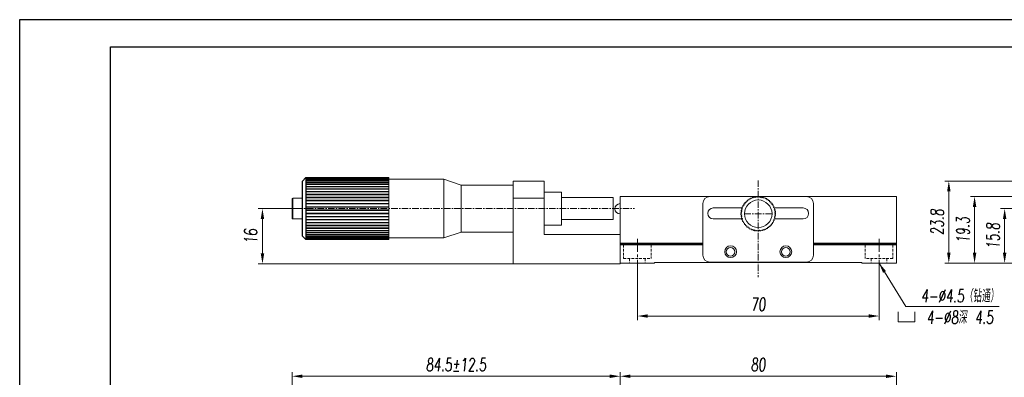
# Model space of a CAD drawing. Header units: millimetres. Extents: x 15158 to 15599, y 321 to 946.
# Tile 5 of 6: x 15158 to 15443, y 842 to 946. Entities that reach past the tile are written whole.
import ezdxf

# ---------------------------------------------------------------- set-up
doc = ezdxf.new("R2010")
doc.units = ezdxf.units.MM
doc.header["$LTSCALE"] = 0.3
doc.linetypes.add('CENTERX2', pattern=[20.32, 12.7, -2.54, 2.54, -2.54])
doc.linetypes.add('DASHED', pattern=[19.05, 12.7, -6.35])
for name, color, linetype, lineweight in [('中心线', 5, 'CENTERX2', 13), ('剖面线', 50, 'Continuous', 13), ('外框', 7, 'Continuous', 30), ('标注', 1, 'Continuous', 18), ('虚线', 6, 'DASHED', 13)]:
    doc.layers.add(name, color=color, linetype=linetype, lineweight=lineweight)
doc.styles.get("Standard").update_dxf_attribs({"font": 'txt.shx', "width": 0.67, "oblique": 5, "bigfont": 'gbcbig.shx'})
doc.dimstyles.new('1.5', dxfattribs={"dimscale": 1.5, "dimtxt": 2.5, "dimasz": 2, "dimexe": 0.8, "dimexo": 0, "dimgap": 1, "dimtad": 1, "dimdec": 1, "dimdsep": 46, "dimtxsty": 'Standard', "dimcen": 0, "dimclrd": 256, "dimclre": 256, "dimclrt": 256, "dimadec": 0, "dimazin": 0, "dimtfac": 1, "dimtdec": 1, "dimtmove": 0, "dimatfit": 3, "dimfxl": 0, "dimtzin": 0, "dimlwd": -1, "dimlwe": -1, "dimarcsym": 0})

# ---------------------------------------------------------------- blocks, each defined once
blk = doc.blocks.new('Y')
at = {"lineweight": 30}
for points in [[(-3857.44, 2213.99), (-4154.44, 2213.99), (-4154.44, 2003.97)], [(-4136.76, 2009.27), (-4136.76, 2208.69), (-3862.74, 2208.69)]]:
    blk.add_lwpolyline(points, dxfattribs=at)
blk = doc.blocks.new('W')
blk.add_blockref('Y', (0, 0))
blk = doc.blocks.new('2')
at = {"layer": '标注', "ltscale": 0.3}
for p, q in [((-5.625, 6.75), (-5.625, 0)), ((5.625, 0), (5.625, 6.75)), ((-5.625, 0), (3.375, 0)), ((-5.625, 0), (5.625, 0))]:
    blk.add_line(p, q, dxfattribs=at)
blk = doc.blocks.new('*D168')
at = {"layer": 'Defpoints', "color": 0}
for p in [(15411.65, 842.47), (15331.65, 823.78), (15411.65, 823.78)]:
    blk.add_point(p, dxfattribs=at)
at = {"layer": '标注'}
for p, q in [((15331.65, 823.78), (15331.65, 843.67)), ((15334.65, 842.47), (15408.65, 842.47)), ((15411.65, 823.78), (15411.65, 843.67))]:
    blk.add_line(p, q, dxfattribs=at)
for points in [[(15334.65, 842.97), (15334.65, 841.97), (15331.65, 842.47)], [(15408.65, 842.97), (15408.65, 841.97), (15411.65, 842.47)]]:
    blk.add_solid(points, dxfattribs=at)
at = {"layer": '标注', "insert": (15371.65, 845.84), "char_height": 3.75, "attachment_point": 5}
blk.add_mtext('80', dxfattribs=at)
blk = doc.blocks.new('*D169')
at = {"layer": 'Defpoints', "color": 0}
for p in [(15236.68, 842.47), (15331.65, 823.78), (15236.68, 786.68)]:
    blk.add_point(p, dxfattribs=at)
at = {"layer": '剖面线'}
for p, q in [((15236.68, 786.68), (15236.68, 843.67)), ((15328.65, 842.47), (15239.68, 842.47)), ((15331.65, 823.78), (15331.65, 843.67))]:
    blk.add_line(p, q, dxfattribs=at)
for points in [[(15239.68, 842.97), (15239.68, 841.97), (15236.68, 842.47)], [(15328.65, 842.97), (15328.65, 841.97), (15331.65, 842.47)]]:
    blk.add_solid(points, dxfattribs=at)
at = {"layer": '剖面线', "insert": (15284.16, 845.84), "char_height": 3.75, "attachment_point": 5}
blk.add_mtext('84.5%%P12.5', dxfattribs=at)
blk = doc.blocks.new('*D177')
at = {"layer": 'Defpoints', "color": 0}
for p in [(15336.65, 873.39), (15406.65, 873.39), (15406.65, 859.93)]:
    blk.add_point(p, dxfattribs=at)
at = {"layer": '标注'}
for p, q in [((15336.65, 873.39), (15336.65, 858.73)), ((15406.65, 873.39), (15406.65, 858.73)), ((15339.65, 859.93), (15403.65, 859.93))]:
    blk.add_line(p, q, dxfattribs=at)
for points in [[(15339.65, 860.43), (15339.65, 859.43), (15336.65, 859.93)], [(15403.65, 860.43), (15403.65, 859.43), (15406.65, 859.93)]]:
    blk.add_solid(points, dxfattribs=at)
at = {"layer": '标注', "insert": (15371.65, 863.31), "char_height": 3.75, "attachment_point": 5}
blk.add_mtext('70', dxfattribs=at)
blk = doc.blocks.new('*D179')
at = {"layer": 'Defpoints', "color": 0}
for p in [(15443.01, 891.07), (15485.4, 891.07), (15449.4, 875.27)]:
    blk.add_point(p, dxfattribs=at)
at = {"layer": '标注'}
for p, q in [((15485.4, 891.07), (15441.81, 891.07)), ((15443.01, 878.27), (15443.01, 888.07)), ((15449.4, 875.27), (15441.81, 875.27))]:
    blk.add_line(p, q, dxfattribs=at)
for points in [[(15442.51, 888.07), (15443.51, 888.07), (15443.01, 891.07)], [(15442.51, 878.27), (15443.51, 878.27), (15443.01, 875.27)]]:
    blk.add_solid(points, dxfattribs=at)
at = {"layer": '标注', "insert": (15439.64, 883.17), "char_height": 3.75, "attachment_point": 5, "rotation": 90}
blk.add_mtext('15.8', dxfattribs=at)
blk = doc.blocks.new('*D162')
at = {"layer": 'Defpoints', "color": 0}
for p in [(15449.4, 894.57), (15434.3, 875.27), (15449.4, 875.27)]:
    blk.add_point(p, dxfattribs=at)
at = {"layer": '标注'}
for p, q in [((15449.4, 894.57), (15433.1, 894.57)), ((15434.3, 891.57), (15434.3, 878.27)), ((15449.4, 875.27), (15433.1, 875.27))]:
    blk.add_line(p, q, dxfattribs=at)
for points in [[(15433.8, 891.57), (15434.8, 891.57), (15434.3, 894.57)], [(15433.8, 878.27), (15434.8, 878.27), (15434.3, 875.27)]]:
    blk.add_solid(points, dxfattribs=at)
at = {"layer": '标注', "insert": (15430.93, 884.92), "char_height": 3.75, "attachment_point": 5, "rotation": 90}
blk.add_mtext('19.3', dxfattribs=at)
blk = doc.blocks.new('*D181')
at = {"layer": 'Defpoints', "color": 0}
for p in [(15426.84, 899.07), (15482.4, 899.07), (15449.4, 875.27)]:
    blk.add_point(p, dxfattribs=at)
at = {"layer": '标注'}
for p, q in [((15482.4, 899.07), (15425.64, 899.07)), ((15426.84, 878.27), (15426.84, 896.07)), ((15449.4, 875.27), (15425.64, 875.27))]:
    blk.add_line(p, q, dxfattribs=at)
for points in [[(15426.34, 896.07), (15427.34, 896.07), (15426.84, 899.07)], [(15426.34, 878.27), (15427.34, 878.27), (15426.84, 875.27)]]:
    blk.add_solid(points, dxfattribs=at)
at = {"layer": '标注', "insert": (15423.47, 887.17), "char_height": 3.75, "attachment_point": 5, "rotation": 90}
blk.add_mtext('23.8', dxfattribs=at)
blk = doc.blocks.new('GT')
at = {"color": 7, "linetype": 'Continuous', "lineweight": 15}
for p, q in [((889.82, 513.93), (889.82, 519.53)), ((892.82, 519.73), (890.02, 519.73)), ((890.02, 513.73), (892.82, 513.73))]:
    blk.add_line(p, q, dxfattribs=at)
at = {"color": 8, "linetype": 'Continuous', "lineweight": 15}
for p, q in [((890.02, 519.73), (890.02, 513.75)), ((890.02, 513.75), (890.02, 513.73))]:
    blk.add_line(p, q, dxfattribs=at)
at = {"color": 7, "linetype": 'Continuous', "lineweight": 15}
for centre, start, end in [((890.02, 519.53), 90, 180), ((890.02, 513.93), 180, 270)]:
    blk.add_arc(centre, 0.2, start, end, dxfattribs=at)
blk = doc.blocks.new('*D185')
at = {"layer": 'Defpoints', "color": 0}
for p in [(15228.09, 891.07), (15237.93, 891.07), (15300.65, 875.07)]:
    blk.add_point(p, dxfattribs=at)
at = {"layer": '标注'}
for p, q in [((15237.93, 891.07), (15226.89, 891.07)), ((15228.09, 878.07), (15228.09, 888.07)), ((15300.65, 875.07), (15226.89, 875.07))]:
    blk.add_line(p, q, dxfattribs=at)
for points in [[(15227.59, 888.07), (15228.59, 888.07), (15228.09, 891.07)], [(15227.59, 878.07), (15228.59, 878.07), (15228.09, 875.07)]]:
    blk.add_solid(points, dxfattribs=at)
at = {"layer": '标注', "insert": (15224.71, 883.07), "char_height": 3.75, "attachment_point": 5, "rotation": 90}
blk.add_mtext('16', dxfattribs=at)

msp = doc.modelspace()

# ---------------------------------------------------------------- linework, layer by layer
at = {"lineweight": 15}
msp.add_line((15239.65, 899.06), (15240.65, 900.06), dxfattribs=at)
for p, q in [((15239.65, 883.08), (15239.65, 899.06)), ((15240.65, 900.06), (15240.65, 882.08)), ((15240.65, 882.08), (15239.65, 883.08))]:
    msp.add_line(p, q)
at = {"color": 7, "linetype": 'Continuous', "lineweight": 15}
for p, q in [((15264.65, 900.06), (15240.65, 900.06)), ((15264.65, 900.06), (15240.65, 900.06)), ((15264.65, 899.97), (15240.65, 899.97)), ((15264.65, 899.95), (15240.65, 899.95)), ((15264.65, 899.78), (15240.65, 899.78)), ((15264.65, 899.75), (15240.65, 899.75)), ((15264.65, 899.5), (15240.65, 899.5)), ((15264.65, 899.45), (15240.65, 899.45)), ((15264.65, 899.12), (15240.65, 899.12)), ((15264.65, 899.06), (15240.65, 899.06)), ((15264.65, 898.66), (15240.65, 898.66)), ((15264.65, 898.58), (15240.65, 898.58)), ((15264.65, 899.97), (15264.65, 900.06)), ((15264.65, 900.06), (15264.65, 900.06)), ((15264.65, 899.97), (15264.65, 899.95)), ((15264.65, 899.78), (15264.65, 899.95)), ((15264.65, 899.78), (15264.65, 899.75)), ((15264.65, 899.5), (15264.65, 899.75)), ((15280.65, 899.57), (15264.65, 899.57)), ((15264.65, 899.5), (15264.65, 899.45)), ((15264.65, 899.12), (15264.65, 899.45)), ((15264.65, 899.12), (15264.65, 899.06)), ((15264.65, 898.66), (15264.65, 899.06)), ((15264.65, 898.66), (15264.65, 898.58)), ((15264.65, 898.11), (15264.65, 898.58)), ((15285.65, 897.87), (15280.65, 899.57)), ((15280.65, 899.57), (15280.65, 882.57)), ((15300.65, 899.07), (15309.65, 899.07)), ((15300.65, 894.07), (15300.65, 899.07)), ((15309.65, 899.07), (15309.65, 894.07)), ((15264.65, 898.11), (15240.65, 898.11)), ((15264.65, 898.02), (15240.65, 898.02)), ((15264.65, 897.49), (15240.65, 897.49)), ((15264.65, 897.38), (15240.65, 897.38)), ((15264.65, 896.79), (15240.65, 896.79)), ((15264.65, 896.68), (15240.65, 896.68)), ((15264.65, 896.03), (15240.65, 896.03)), ((15264.65, 895.91), (15240.65, 895.91)), ((15264.65, 898.11), (15264.65, 898.02)), ((15264.65, 897.49), (15264.65, 898.02)), ((15264.65, 897.49), (15264.65, 897.38)), ((15264.65, 896.79), (15264.65, 897.38)), ((15264.65, 896.79), (15264.65, 896.68)), ((15264.65, 896.03), (15264.65, 896.68)), ((15264.65, 896.03), (15264.65, 895.91)), ((15264.65, 895.22), (15264.65, 895.91)), ((15300.65, 897.87), (15285.65, 897.87)), ((15285.65, 897.87), (15285.65, 884.27)), ((15314.65, 895.87), (15309.65, 895.87)), ((15314.65, 895.87), (15314.65, 886.27)), ((15264.65, 895.22), (15240.65, 895.22)), ((15264.65, 895.09), (15240.65, 895.09)), ((15264.65, 894.36), (15240.65, 894.36)), ((15264.65, 894.23), (15240.65, 894.23)), ((15264.65, 893.47), (15240.65, 893.47)), ((15264.65, 893.33), (15240.65, 893.33)), ((15264.65, 892.55), (15240.65, 892.55)), ((15264.65, 895.22), (15264.65, 895.09)), ((15264.65, 894.36), (15264.65, 895.09)), ((15264.65, 894.36), (15264.65, 894.23)), ((15264.65, 893.47), (15264.65, 894.23)), ((15264.65, 893.47), (15264.65, 893.33)), ((15264.65, 892.55), (15264.65, 893.33)), ((15264.65, 892.55), (15264.65, 892.41)), ((15309.65, 894.07), (15300.65, 894.07)), ((15300.65, 894.07), (15300.65, 875.07)), ((15309.65, 894.07), (15309.65, 883.57)), ((15329.65, 894.27), (15314.65, 894.27)), ((15329.65, 894.27), (15329.65, 887.87)), ((15357.65, 894.57), (15331.65, 894.57)), ((15331.65, 881.07), (15331.65, 894.57)), ((15355.65, 877.57), (15355.65, 892.57)), ((15357.65, 894.57), (15385.65, 894.57)), ((15367.84, 892.5), (15367.57, 892.46)), ((15367.81, 892.77), (15367.84, 892.5)), ((15368.17, 892.88), (15367.89, 892.87)), ((15368.16, 893.16), (15368.17, 892.88)), ((15368.54, 893.22), (15368.26, 893.25)), ((15368.56, 893.5), (15368.54, 893.22)), ((15368.93, 893.53), (15368.66, 893.58)), ((15368.98, 893.8), (15368.93, 893.53)), ((15369.36, 893.79), (15369.1, 893.87)), ((15369.44, 894.06), (15369.36, 893.79)), ((15369.82, 894.01), (15369.56, 894.11)), ((15369.92, 894.26), (15369.82, 894.01)), ((15370.29, 894.18), (15370.05, 894.31)), ((15370.42, 894.42), (15370.29, 894.18)), ((15370.78, 894.29), (15370.55, 894.45)), ((15370.94, 894.52), (15370.78, 894.29)), ((15371.28, 894.36), (15371.07, 894.54)), ((15371.46, 894.57), (15371.28, 894.36)), ((15371.78, 894.37), (15371.59, 894.57)), ((15371.98, 894.56), (15371.78, 894.37)), ((15372.28, 894.33), (15372.11, 894.55)), ((15372.5, 894.5), (15372.28, 894.33)), ((15372.77, 894.24), (15372.63, 894.47)), ((15373.01, 894.38), (15372.77, 894.24)), ((15373.26, 894.09), (15373.14, 894.35)), ((15373.51, 894.21), (15373.26, 894.09)), ((15373.72, 893.9), (15373.63, 894.16)), ((15373.98, 893.99), (15373.72, 893.9)), ((15374.16, 893.66), (15374.1, 893.93)), ((15374.43, 893.73), (15374.16, 893.66)), ((15374.57, 893.38), (15374.54, 893.65)), ((15374.85, 893.41), (15374.57, 893.38)), ((15374.96, 893.05), (15374.95, 893.33)), ((15375.23, 893.06), (15374.96, 893.05)), ((15375.3, 892.69), (15375.32, 892.96)), ((15375.58, 892.66), (15375.3, 892.69)), ((15375.61, 892.29), (15375.66, 892.56)), ((15411.65, 894.57), (15385.65, 894.57)), ((15387.65, 892.57), (15387.65, 877.57)), ((15411.65, 881.07), (15411.65, 894.57)), ((15264.65, 892.41), (15240.65, 892.41)), ((15264.65, 891.61), (15240.65, 891.61)), ((15264.65, 891.47), (15240.65, 891.47)), ((15264.65, 890.67), (15240.65, 890.67)), ((15264.65, 890.53), (15240.65, 890.53)), ((15264.65, 889.73), (15240.65, 889.73)), ((15264.65, 889.59), (15240.65, 889.59)), ((15264.65, 891.61), (15264.65, 892.41)), ((15264.65, 891.61), (15264.65, 891.47)), ((15264.65, 890.67), (15264.65, 891.47)), ((15264.65, 890.67), (15264.65, 890.53)), ((15264.65, 889.73), (15264.65, 890.53)), ((15264.65, 889.73), (15264.65, 889.59)), ((15264.65, 888.81), (15264.65, 889.59)), ((15358.65, 891.27), (15367.08, 891.27)), ((15366.85, 889.7), (15366.65, 889.51)), ((15366.66, 889.9), (15366.85, 889.7)), ((15366.89, 890.2), (15366.67, 890.03)), ((15366.72, 890.42), (15366.89, 890.2)), ((15366.98, 890.7), (15366.75, 890.55)), ((15366.84, 890.93), (15366.98, 890.7)), ((15367.13, 891.18), (15366.88, 891.06)), ((15367.01, 891.43), (15367.13, 891.18)), ((15367.32, 891.64), (15367.06, 891.55)), ((15367.23, 891.9), (15367.32, 891.64)), ((15367.56, 892.08), (15367.29, 892.02)), ((15367.49, 892.35), (15367.56, 892.08)), ((15375.88, 892.24), (15375.61, 892.29)), ((15375.87, 891.86), (15375.95, 892.12)), ((15376.14, 891.78), (15375.87, 891.86)), ((15376.09, 891.4), (15376.19, 891.66)), ((15376.34, 891.3), (15376.09, 891.4)), ((15376.25, 890.93), (15376.39, 891.17)), ((15376.5, 890.8), (15376.25, 890.93)), ((15376.35, 891.27), (15384.65, 891.27)), ((15376.37, 890.44), (15376.53, 890.67)), ((15376.6, 890.28), (15376.37, 890.44)), ((15376.43, 889.94), (15376.62, 890.15)), ((15376.65, 889.76), (15376.43, 889.94)), ((15376.45, 889.44), (15376.65, 889.63)), ((15264.65, 888.81), (15240.65, 888.81)), ((15264.65, 888.67), (15240.65, 888.67)), ((15264.65, 887.91), (15240.65, 887.91)), ((15264.65, 887.78), (15240.65, 887.78)), ((15264.65, 887.05), (15240.65, 887.05)), ((15264.65, 886.92), (15240.65, 886.92)), ((15264.65, 888.81), (15264.65, 888.67)), ((15264.65, 887.91), (15264.65, 888.67)), ((15264.65, 887.91), (15264.65, 887.78)), ((15264.65, 887.05), (15264.65, 887.78)), ((15264.65, 887.05), (15264.65, 886.92)), ((15264.65, 886.23), (15264.65, 886.92)), ((15314.65, 887.87), (15329.65, 887.87)), ((15366.97, 888.07), (15358.65, 888.07)), ((15366.65, 889.38), (15366.86, 889.2)), ((15366.86, 889.2), (15366.68, 888.99)), ((15366.7, 888.86), (15366.93, 888.7)), ((15366.93, 888.7), (15366.77, 888.47)), ((15366.8, 888.35), (15367.05, 888.21)), ((15367.05, 888.21), (15366.91, 887.97)), ((15366.96, 887.85), (15367.21, 887.74)), ((15367.21, 887.74), (15367.11, 887.48)), ((15367.16, 887.36), (15367.43, 887.28)), ((15367.43, 887.28), (15367.35, 887.02)), ((15367.42, 886.91), (15367.69, 886.86)), ((15367.69, 886.86), (15367.64, 886.58)), ((15375.74, 887.06), (15376.01, 887.12)), ((15375.8, 886.79), (15375.74, 887.06)), ((15375.98, 887.5), (15376.24, 887.59)), ((15376.07, 887.24), (15375.98, 887.5)), ((15376.17, 887.97), (15376.42, 888.08)), ((15376.29, 887.71), (15376.17, 887.97)), ((15376.32, 888.45), (15376.55, 888.59)), ((15376.46, 888.21), (15376.32, 888.45)), ((15384.65, 888.07), (15376.4, 888.07)), ((15376.41, 888.94), (15376.63, 889.11)), ((15376.58, 888.72), (15376.41, 888.94)), ((15376.64, 889.24), (15376.45, 889.44)), ((15264.65, 886.23), (15240.65, 886.23)), ((15264.65, 886.11), (15240.65, 886.11)), ((15264.65, 885.46), (15240.65, 885.46)), ((15264.65, 885.35), (15240.65, 885.35)), ((15264.65, 884.76), (15240.65, 884.76)), ((15264.65, 884.66), (15240.65, 884.66)), ((15264.65, 884.12), (15240.65, 884.12)), ((15264.65, 884.03), (15240.65, 884.03)), ((15264.65, 886.23), (15264.65, 886.11)), ((15264.65, 885.46), (15264.65, 886.11)), ((15264.65, 885.46), (15264.65, 885.35)), ((15264.65, 884.76), (15264.65, 885.35)), ((15264.65, 884.76), (15264.65, 884.66)), ((15264.65, 884.12), (15264.65, 884.66)), ((15264.65, 884.12), (15264.65, 884.03)), ((15264.65, 883.56), (15264.65, 884.03)), ((15280.65, 882.57), (15285.65, 884.27)), ((15285.65, 884.27), (15300.65, 884.27)), ((15309.65, 886.27), (15314.65, 886.27)), ((15367.72, 886.48), (15368, 886.46)), ((15368, 886.46), (15367.97, 886.18)), ((15368.06, 886.09), (15368.34, 886.09)), ((15368.34, 886.09), (15368.35, 885.82)), ((15368.45, 885.73), (15368.72, 885.77)), ((15368.72, 885.77), (15368.76, 885.49)), ((15368.87, 885.42), (15369.14, 885.48)), ((15369.14, 885.48), (15369.2, 885.21)), ((15369.32, 885.15), (15369.58, 885.24)), ((15369.58, 885.24), (15369.67, 884.98)), ((15369.79, 884.93), (15370.04, 885.05)), ((15370.04, 885.05), (15370.16, 884.8)), ((15370.29, 884.76), (15370.52, 884.91)), ((15370.52, 884.91), (15370.67, 884.67)), ((15370.8, 884.64), (15371.02, 884.81)), ((15371.02, 884.81), (15371.19, 884.59)), ((15371.32, 884.58), (15371.52, 884.77)), ((15371.52, 884.77), (15371.71, 884.57)), ((15371.84, 884.58), (15372.02, 884.79)), ((15372.02, 884.79), (15372.23, 884.61)), ((15372.36, 884.62), (15372.52, 884.85)), ((15372.52, 884.85), (15372.75, 884.69)), ((15372.88, 884.72), (15373.01, 884.97)), ((15373.01, 884.97), (15373.25, 884.84)), ((15373.38, 884.88), (15373.48, 885.14)), ((15373.48, 885.14), (15373.74, 885.03)), ((15373.86, 885.09), (15373.94, 885.35)), ((15373.94, 885.35), (15374.2, 885.27)), ((15374.31, 885.34), (15374.36, 885.61)), ((15374.36, 885.61), (15374.64, 885.56)), ((15374.74, 885.64), (15374.76, 885.92)), ((15374.76, 885.92), (15375.04, 885.9)), ((15375.13, 886.26), (15375.41, 886.27)), ((15375.13, 885.99), (15375.13, 886.26)), ((15375.45, 886.65), (15375.73, 886.68)), ((15375.49, 886.37), (15375.45, 886.65)), ((15264.65, 883.56), (15240.65, 883.56)), ((15264.65, 883.48), (15240.65, 883.48)), ((15264.65, 883.09), (15240.65, 883.09)), ((15264.65, 883.02), (15240.65, 883.02)), ((15264.65, 882.7), (15240.65, 882.7)), ((15264.65, 882.64), (15240.65, 882.64)), ((15264.65, 882.4), (15240.65, 882.4)), ((15264.65, 882.36), (15240.65, 882.36)), ((15264.65, 882.19), (15240.65, 882.19)), ((15264.65, 882.17), (15240.65, 882.17)), ((15264.65, 882.09), (15240.65, 882.09)), ((15264.65, 882.08), (15240.65, 882.08)), ((15264.65, 883.56), (15264.65, 883.48)), ((15264.65, 883.09), (15264.65, 883.48)), ((15264.65, 883.09), (15264.65, 883.02)), ((15264.65, 882.7), (15264.65, 883.02)), ((15264.65, 882.7), (15264.65, 882.64)), ((15264.65, 882.4), (15264.65, 882.64)), ((15264.65, 882.57), (15280.65, 882.57)), ((15264.65, 882.4), (15264.65, 882.36)), ((15264.65, 882.19), (15264.65, 882.36)), ((15264.65, 882.19), (15264.65, 882.17)), ((15264.65, 882.09), (15264.65, 882.17)), ((15264.65, 882.09), (15264.65, 882.08)), ((15309.65, 883.57), (15331.65, 883.57)), ((15331.65, 880.97), (15331.65, 881.07)), ((15355.65, 881.07), (15331.65, 881.07)), ((15411.65, 881.07), (15387.65, 881.07)), ((15411.65, 881.07), (15411.65, 880.97)), ((15331.65, 880.97), (15334.15, 880.97)), ((15331.65, 880.97), (15331.65, 880.77)), ((15334.15, 880.77), (15331.65, 880.77)), ((15331.65, 880.77), (15331.65, 880.57)), ((15355.65, 880.57), (15331.65, 880.57)), ((15331.65, 875.27), (15331.65, 880.57)), ((15334.15, 880.77), (15334.15, 880.97)), ((15355.65, 880.77), (15334.15, 880.77)), ((15409.15, 880.77), (15387.65, 880.77)), ((15411.65, 880.57), (15387.65, 880.57)), ((15409.15, 880.77), (15409.15, 880.97)), ((15411.65, 880.97), (15409.15, 880.97)), ((15411.65, 880.77), (15409.15, 880.77)), ((15411.65, 880.97), (15411.65, 880.77)), ((15411.65, 880.77), (15411.65, 880.57)), ((15411.65, 875.27), (15411.65, 880.57)), ((15401.65, 875.47), (15341.65, 875.47)), ((15341.65, 875.47), (15341.65, 875.27)), ((15385.65, 875.57), (15357.65, 875.57)), ((15401.65, 875.27), (15401.65, 875.47)), ((15300.65, 875.07), (15331.65, 875.07)), ((15331.65, 875.07), (15331.65, 875.27)), ((15341.65, 875.27), (15331.65, 875.27)), ((15411.65, 875.27), (15401.65, 875.27))]:
    msp.add_line(p, q, dxfattribs=at)
for centre, radius in [((15371.65, 889.57), 4), ((15363.65, 878.57), 1.7), ((15363.65, 878.57), 1.25), ((15379.65, 878.57), 1.7), ((15379.65, 878.57), 1.25)]:
    msp.add_circle(centre, radius, dxfattribs=at)
for centre, radius, start, end in [((15331.65, 891.02), 1.5, 90, 270), ((15357.65, 892.57), 2, 90, 180), ((15371.65, 889.57), 5, 144.6966, 146.2), ((15371.65, 889.57), 5, 138.6966, 140.2), ((15371.65, 889.57), 5, 132.6966, 134.2), ((15371.65, 889.57), 5, 126.6966, 128.2), ((15371.65, 889.57), 5, 120.6966, 122.2), ((15371.65, 889.57), 5, 114.6966, 116.2), ((15371.65, 889.57), 5, 108.6966, 110.2), ((15371.65, 889.57), 5, 102.6966, 104.2), ((15371.65, 889.57), 5, 96.6966, 98.2), ((15371.65, 889.57), 5, 90.6966, 92.2), ((15371.65, 889.57), 5, 84.6966, 86.2), ((15371.65, 889.57), 5, 78.6966, 80.2), ((15371.65, 889.57), 5, 72.6966, 74.2), ((15371.65, 889.57), 5, 66.6966, 68.2), ((15371.65, 889.57), 5, 60.6966, 62.2), ((15371.65, 889.57), 5, 54.6966, 56.2), ((15371.65, 889.57), 5, 48.6966, 50.2), ((15371.65, 889.57), 5, 42.6966, 44.2), ((15371.65, 889.57), 5, 36.6966, 38.2), ((15385.65, 892.57), 2, 0, 90), ((15358.65, 889.67), 1.6, 90, 270), ((15371.65, 889.57), 5, 174.6966, 176.2), ((15371.65, 889.57), 5, 168.6966, 170.2), ((15371.65, 889.57), 5, 162.6966, 164.2), ((15371.65, 889.57), 5, 156.6966, 158.2), ((15371.65, 889.57), 5, 150.6966, 152.2), ((15371.65, 889.57), 5, 30.6966, 32.2), ((15371.65, 889.57), 5, 24.6966, 26.2), ((15371.65, 889.57), 5, 18.6966, 20.2), ((15371.65, 889.57), 5, 12.6966, 14.2), ((15371.65, 889.57), 5, 6.6966, 8.2), ((15371.65, 889.57), 5, 0.6966, 2.2), ((15384.65, 889.67), 1.6, 270, 90), ((15371.65, 889.57), 5, 180.6966, 182.2), ((15371.65, 889.57), 5, 186.6966, 188.2), ((15371.65, 889.57), 5, 192.6966, 194.2), ((15371.65, 889.57), 5, 198.6966, 200.2), ((15371.65, 889.57), 5, 204.6966, 206.2), ((15371.65, 889.57), 5, 210.6966, 212.2), ((15371.65, 889.57), 5, 324.6966, 326.2), ((15371.65, 889.57), 5, 330.6966, 332.2), ((15371.65, 889.57), 5, 336.6966, 338.2), ((15371.65, 889.57), 5, 342.6966, 344.2), ((15371.65, 889.57), 5, 348.6966, 350.2), ((15371.65, 889.57), 5, 354.6966, 356.2), ((15371.65, 889.57), 5, 216.6966, 218.2), ((15371.65, 889.57), 5, 222.6966, 224.2), ((15371.65, 889.57), 5, 228.6966, 230.2), ((15371.65, 889.57), 5, 234.6966, 236.2), ((15371.65, 889.57), 5, 240.6966, 242.2), ((15371.65, 889.57), 5, 246.6966, 248.2), ((15371.65, 889.57), 5, 252.6966, 254.2), ((15371.65, 889.57), 5, 258.6966, 260.2), ((15371.65, 889.57), 5, 264.6966, 266.2), ((15371.65, 889.57), 5, 270.6966, 272.2), ((15371.65, 889.57), 5, 276.6966, 278.2), ((15371.65, 889.57), 5, 282.6966, 284.2), ((15371.65, 889.57), 5, 288.6966, 290.2), ((15371.65, 889.57), 5, 294.6966, 296.2), ((15371.65, 889.57), 5, 300.6966, 302.2), ((15371.65, 889.57), 5, 306.6966, 308.2), ((15371.65, 889.57), 5, 312.6966, 314.2), ((15371.65, 889.57), 5, 318.6966, 320.2), ((15357.65, 877.57), 2, 180, 270), ((15385.65, 877.57), 2, 270, 0)]:
    msp.add_arc(centre, radius, start, end, dxfattribs=at)
at = {"layer": '中心线', "ltscale": 0.5}
for p, q in [((15371.65, 899.25), (15371.65, 871.22)), ((15237.93, 891.07), (15335.85, 891.07)), ((15367.65, 889.57), (15375.65, 889.57))]:
    msp.add_line(p, q, dxfattribs=at)
at = {"layer": '中心线'}
for p, q in [((15336.65, 882.32), (15336.65, 873.39)), ((15406.65, 882.32), (15406.65, 873.39))]:
    msp.add_line(p, q, dxfattribs=at)
at = {"layer": '标注', "ltscale": 0.3}
msp.add_line((15441.46, 862.66), (15414.4, 862.66), dxfattribs=at)
at = {"layer": '虚线', "lineweight": 15, "ltscale": 0.2}
for p, q in [((15332.65, 880.57), (15332.65, 876.57)), ((15340.65, 880.57), (15340.65, 876.57)), ((15402.65, 880.57), (15402.65, 876.57)), ((15410.65, 880.57), (15410.65, 876.57)), ((15332.65, 876.57), (15340.65, 876.57)), ((15334.4, 876.57), (15334.4, 875.27)), ((15338.9, 876.57), (15338.9, 875.27)), ((15410.65, 876.57), (15402.65, 876.57)), ((15404.4, 876.57), (15404.4, 875.27)), ((15408.9, 876.57), (15408.9, 875.27))]:
    msp.add_line(p, q, dxfattribs=at)

# ---------------------------------------------------------------- block references
at = {"layer": '中心线', "xscale": 0.4335648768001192, "yscale": 0.4335648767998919, "zscale": 0.4335648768}
msp.add_blockref('2', (15414.58, 858.22), dxfattribs=at)
at = {"layer": '外框', "lineweight": 25, "xscale": 1.487159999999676, "yscale": 1.487160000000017, "zscale": 1.48716}
msp.add_blockref('W', (21336.1, -2346.72), dxfattribs=at)
at = {"layer": '标注'}
msp.add_blockref('GT', (14346.83, 374.34), dxfattribs=at)

# ---------------------------------------------------------------- texts
at = {"layer": '标注', "ltscale": 0.3, "insert": (15430.07, 862.66), "char_height": 3.746, "attachment_point": 5}
msp.add_mtext('4-%%C4.5（钻通）\\P4-%%C8深 4.5', dxfattribs=at)

# ---------------------------------------------------------------- dimensions: what is measured, and where the dimension line sits
at = {"layer": '剖面线'}
dim = msp.add_linear_dim(base=(15236.68, 842.47), p1=(15331.65, 823.78), p2=(15236.68, 786.68), text='84.5%%P12.5', dimstyle='1.5', dxfattribs=at)
dim.commit()
dim.dimension.update_dxf_attribs({"geometry": '*D169', "text_midpoint": (15284.16, 845.84)})
at = {"layer": '标注'}
for base, p1, p2, picture, middle in [((15426.84, 899.07), (15449.4, 875.27), (15482.4, 899.07), '*D181', (15423.47, 887.17)), ((15434.3, 875.27), (15449.4, 894.57), (15449.4, 875.27), '*D162', (15430.93, 884.92)), ((15228.09, 891.07), (15300.65, 875.07), (15237.93, 891.07), '*D185', (15224.71, 883.07)), ((15443.01, 891.07), (15449.4, 875.27), (15485.4, 891.07), '*D179', (15439.64, 883.17))]:
    dim = msp.add_linear_dim(base=base, p1=p1, p2=p2, angle=90, dimstyle='1.5', dxfattribs=at)
    dim.commit()
    dim.dimension.update_dxf_attribs({"geometry": picture, "text_midpoint": middle})
for base, p1, p2, picture, middle in [((15406.65, 859.93), (15336.65, 873.39), (15406.65, 873.39), '*D177', (15371.65, 863.31)), ((15411.65, 842.47), (15331.65, 823.78), (15411.65, 823.78), '*D168', (15371.65, 845.84))]:
    dim = msp.add_linear_dim(base=base, p1=p1, p2=p2, dimstyle='1.5', dxfattribs=at)
    dim.commit()
    dim.dimension.update_dxf_attribs({"geometry": picture, "text_midpoint": middle})

# ---------------------------------------------------------------- leaders
at = {"layer": '标注', "ltscale": 0.3}
msp.add_leader([(15406.65, 875.27), (15414.4, 862.66)], dimstyle='1.5', override={"dimgap": 1, "dimtad": 0}, dxfattribs=at)

doc.saveas('drawing.dxf')
